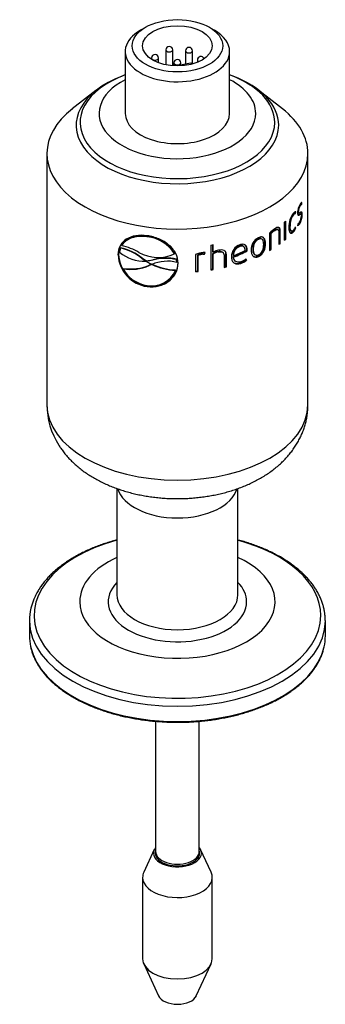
# Paper-space layout 'Invenitec-A4' of a CAD drawing. Header units: millimetres. Extents: x 0 to 296, y -84 to 205.
# Tile 2 of 4: x 33 to 68, y 56 to 169. Entities that reach past the tile are written whole.
import ezdxf

# ---------------------------------------------------------------- set-up
doc = ezdxf.new("R2010")
doc.units = ezdxf.units.MM
doc.layers.add('Default', color=7, linetype='Continuous')
doc.layers.add('SRV-X4-05T', color=7, linetype='Continuous')

# ---------------------------------------------------------------- blocks, each defined once
blk = doc.blocks.new('SE')
at = {"layer": 'SRV-X4-05T', "color": 7, "linetype": 'Continuous'}
for p, q in [((47.04, 168.62), (46.47, 168.29)), ((54.96, 168.29), (54.39, 168.62)), ((44.72, 165.84), (44.72, 158.74)), ((47.75, 165.1), (47.75, 164.95)), ((48.55, 164.55), (48.55, 165.1)), ((49.38, 166.03), (49.38, 164.32)), ((50.18, 164.21), (50.18, 166.03)), ((51.65, 165.92), (51.65, 164.44)), ((52.45, 164.41), (52.45, 165.92)), ((56.72, 158.74), (56.72, 165.84)), ((50.32, 164.54), (50.32, 164.2)), ((51.12, 164.2), (51.12, 164.54)), ((51.27, 164.36), (52.21, 164.56)), ((51.36, 164.22), (51.27, 164.36)), ((51.27, 164.36), (51.27, 164.21)), ((52.21, 164.56), (52.32, 164.38)), ((53.01, 164.87), (53.01, 164.6)), ((44.61, 163.12), (44.36, 163.02)), ((57.08, 163.02), (56.82, 163.12)), ((41.34, 161.38), (38.64, 159.26)), ((62.79, 159.26), (60.09, 161.38)), ((35.72, 154.13), (35.72, 125.31)), ((65.72, 125.31), (65.72, 154.13)), ((64.73, 148.15), (64.82, 148.14)), ((64.9, 148.32), (64.92, 148.45)), ((64.9, 148.32), (65, 148.3)), ((65, 148.3), (65.03, 148.53)), ((63.97, 147.14), (64.05, 147.11)), ((64.18, 147.27), (64.21, 147.43)), ((64.18, 147.27), (64.27, 147.24)), ((64.27, 147.24), (64.31, 147.46)), ((64.54, 147.51), (64.63, 147.49)), ((64.6, 147.32), (64.69, 147.3)), ((64.69, 147.14), (64.78, 147.12)), ((64.91, 147.18), (64.82, 147.2)), ((64.96, 147.16), (65.06, 147.14)), ((63, 146.25), (63, 144.18)), ((63.08, 144.34), (63.08, 146.32)), ((63.16, 144.31), (63.16, 146.39)), ((63.58, 145.85), (63.67, 145.82)), ((64.54, 146.06), (64.5, 145.83)), ((64.67, 146.1), (64.77, 146.08)), ((61.3, 144.99), (61.3, 143.01)), ((61.43, 143.17), (61.43, 145.01)), ((61.43, 145.01), (61.5, 144.97)), ((61.5, 143.13), (61.5, 144.97)), ((61.85, 145.35), (61.92, 145.32)), ((62.26, 145.41), (62.18, 145.44)), ((62.37, 145.11), (62.37, 143.69)), ((62.47, 143.86), (62.47, 145.29)), ((62.47, 145.29), (62.54, 145.25)), ((62.54, 143.82), (62.54, 145.25)), ((63.75, 145.27), (63.84, 145.24)), ((63.96, 145.16), (64.05, 145.14)), ((64.22, 145.62), (64.31, 145.59)), ((64.31, 145.59), (64.27, 145.71)), ((44.34, 143.61), (44.32, 143.57)), ((47.25, 144.59), (47.26, 144.63)), ((54.56, 143.63), (54.56, 140.78)), ((54.8, 142.85), (54.8, 143.67)), ((54.83, 142.8), (54.83, 143.68)), ((57.84, 143.53), (57.89, 143.48)), ((59.98, 144.34), (60.04, 144.29)), ((60.43, 144.3), (60.36, 144.35)), ((60.77, 143.84), (60.84, 143.8)), ((62.47, 143.86), (62.54, 143.82)), ((63.08, 144.34), (63.16, 144.31)), ((43.94, 142.55), (43.89, 142.5)), ((44.18, 143.28), (44.05, 142.8)), ((44.14, 143.17), (44.13, 143.13)), ((44.2, 143.33), (44.15, 143.17)), ((44.2, 143.33), (44.18, 143.28)), ((50.39, 142.63), (50.4, 142.67)), ((52.81, 142.55), (52.81, 140.57)), ((53.07, 140.65), (53.07, 142.5)), ((53.07, 142.5), (53.09, 142.44)), ((53.09, 140.59), (53.09, 142.44)), ((53.63, 142.63), (53.81, 142.64)), ((53.63, 142.63), (53.65, 142.58)), ((53.65, 142.58), (53.83, 142.59)), ((53.81, 142.64), (53.85, 142.79)), ((53.81, 142.64), (53.83, 142.59)), ((53.83, 142.59), (53.89, 142.79)), ((53.89, 142.79), (53.89, 142.79)), ((54.8, 142.85), (54.83, 142.8)), ((54.8, 140.87), (54.8, 142.66)), ((54.8, 142.66), (54.83, 142.6)), ((54.83, 140.82), (54.83, 142.6)), ((55.38, 142.9), (55.41, 142.84)), ((56.02, 142.71), (55.98, 142.76)), ((56.08, 142.48), (56.08, 141.06)), ((56.3, 141.17), (56.3, 142.6)), ((56.3, 142.6), (56.34, 142.55)), ((56.34, 141.12), (56.34, 142.55)), ((57.12, 142.47), (57.16, 142.42)), ((58.38, 143.43), (58.33, 143.48)), ((58.68, 143.01), (58.69, 143.13)), ((58.68, 143.01), (58.74, 142.96)), ((58.69, 143.13), (58.74, 143.09)), ((58.74, 142.96), (58.74, 143.09)), ((59.37, 143.18), (59.42, 143.14)), ((59.56, 142.57), (59.62, 142.52)), ((61.43, 143.17), (61.5, 143.13)), ((46.7, 142.1), (46.68, 142.06)), ((47.07, 141.8), (46.68, 142.06)), ((47.08, 141.84), (46.7, 142.1)), ((47.08, 141.84), (47.07, 141.8)), ((47.08, 141.78), (47.12, 141.77)), ((47.12, 141.77), (47.79, 141.41)), ((47.88, 141.9), (47.16, 141.78)), ((47.17, 141.83), (47.16, 141.78)), ((47.77, 141.4), (47.48, 141.28)), ((47.49, 141.32), (47.48, 141.28)), ((47.75, 141.43), (47.49, 141.32)), ((47.78, 141.41), (47.77, 141.4)), ((47.82, 141.39), (47.77, 141.4)), ((47.83, 141.42), (47.82, 141.39)), ((47.88, 141.9), (47.89, 141.94)), ((50.62, 142), (50.61, 141.96)), ((50.64, 141.65), (50.61, 141.96)), ((50.66, 141.69), (50.62, 142)), ((50.66, 141.69), (50.64, 141.65)), ((57.13, 142.3), (57.17, 142.25)), ((57.27, 141.89), (57.31, 141.84)), ((57.94, 141.58), (57.99, 141.53)), ((58.62, 141.96), (58.57, 142.04)), ((58.67, 141.91), (58.59, 142.06)), ((58.62, 141.96), (58.67, 141.91)), ((59.98, 142.37), (60.04, 142.32)), ((44.48, 140.95), (44.47, 140.91)), ((50.51, 140.78), (50.5, 140.74)), ((53.07, 140.65), (53.09, 140.59)), ((54.8, 140.87), (54.83, 140.82)), ((56.3, 141.17), (56.34, 141.12)), ((47.27, 138.92), (47.25, 138.86)), ((43.77, 115.69), (43.77, 103.5)), ((57.67, 103.5), (57.67, 115.69)), ((33.72, 100.52), (33.72, 98.77)), ((67.72, 98.77), (67.72, 100.52)), ((48.21, 88.98), (48.21, 74.02)), ((53.23, 74.02), (53.23, 88.98)), ((48.06, 74.27), (46.85, 71.65)), ((54.58, 71.65), (53.37, 74.27)), ((46.72, 71.06), (46.72, 61.72)), ((54.72, 61.72), (54.72, 71.06)), ((46.85, 61.13), (48.54, 57.46)), ((52.89, 57.46), (54.58, 61.13))]:
    blk.add_line(p, q, dxfattribs=at)
for centre, radius, start, end in [((49.78, 166.03), 0.4, 0, 180), ((52.05, 165.92), 0.4, 0, 180), ((48.15, 165.1), 0.4, 0, 180), ((53.41, 164.87), 0.4, 21.1346, 180), ((50.72, 164.54), 0.4, 0, 180), ((66.49, 147.27), 1.97, 148.1032, 177.9787), ((65.95, 147.44), 1.32, 148.5439, 177.9559), ((66.07, 145.74), 2.55, 142.5235, 181.4508), ((65.62, 145.94), 2.04, 144.0942, 182.5579), ((65.69, 145.91), 2.03, 143.8261, 182.6816), ((62.99, 147.14), 2.07, 329.2374, 0.1679), ((63.54, 147), 1.43, 328.8248, 359.4181), ((62.9, 147.15), 2.07, 358.5913, 0.2193), ((62.9, 147.15), 2.07, 329.2903, 334.3316), ((63.85, 142.59), 3.5, 123.4978, 136.7261), ((63.14, 143.36), 2.38, 122.9953, 136.0531), ((63.23, 143.29), 2.41, 122.9902, 135.966), ((62.77, 146.16), 1.55, 320.01, 335.6584), ((63.04, 146.18), 1.32, 320.4815, 339.2677), ((62.82, 146.16), 1.6, 320.2088, 339.218), ((42.9, 137.04), 6.67, 59.5015, 77.7123), ((46.86, 140.48), 4.12, 31.3203, 84.6519), ((46.88, 140.52), 4.13, 31.3311, 84.6422), ((58.31, 142.34), 1.38, 107.5027, 181.6172), ((58.2, 142.5), 1.09, 109.3207, 181.7084), ((60.72, 143.11), 1.53, 116.5956, 182.5213), ((59.22, 143.72), 1.55, 299.1058, 4.2192), ((59.29, 143.68), 1.56, 298.9726, 4.1171), ((47.8, 142.73), 3.91, 183.4216, 261.9283), ((47.83, 142.77), 3.89, 183.2504, 261.7922), ((46.95, 146.37), 4.59, 230.9674, 271.7027), ((42.76, 137.21), 6.24, 51.0319, 76.8227), ((42.76, 137.24), 6.25, 51.0159, 76.7594), ((48.5, 146.7), 4.49, 240.4669, 294.7912), ((54.02, 139.74), 3.06, 96.3755, 113.1951), ((53.84, 140.6), 2.05, 96.013, 112.0391), ((53.86, 140.51), 2.08, 96.0148, 111.9323), ((53.84, 142.04), 0.756, 86.044, 102.7034), ((55.71, 141.28), 1.65, 101.539, 123.2931), ((55.85, 141.14), 1.95, 101.9423, 121.473), ((55.74, 141.21), 1.67, 101.5271, 123.1515), ((49.21, 161.64), 20.9, 292.2663, 296.9464), ((58.25, 142.45), 1.09, 109.1645, 181.579), ((49.22, 162.04), 21.17, 292.0436, 296.0447), ((49.22, 161.71), 21.03, 292.2222, 296.9026), ((45.32, 146.43), 5.59, 261.258, 292.7472), ((45.33, 146.47), 5.58, 261.1999, 292.7391), ((46.91, 145.8), 3.98, 273.815, 284.2724), ((49.57, 137.39), 4.39, 75.8037, 113.8188), ((50.83, 147.92), 7.19, 245.2212, 267.3483), ((50.84, 147.95), 7.18, 245.2107, 267.368), ((49.36, 136.82), 5.29, 76.3767, 106.2887), ((49.38, 136.85), 5.3, 76.3982, 106.278), ((57.36, 143.44), 1.95, 287.3578, 310.3002), ((57.4, 143.41), 1.97, 287.3533, 310.1815), ((57.46, 143.38), 1.74, 287.8789, 310.4663), ((47.82, 142.78), 3.84, 209.1388, 261.4773), ((47.76, 141.92), 2.98, 260.0412, 336.6949), ((44.36, 125.34), 8.64, 180.2107, 212.7135), ((40.2, 100.5), 6.48, 154.2572, 179.9051)]:
    blk.add_arc(centre, radius, start, end, dxfattribs=at)
for major_axis in [(5.2, 0), (-4, 0)]:
    blk.add_ellipse((50.72, 166.5), major_axis=major_axis, ratio=0.57735, dxfattribs=at)
for centre, major_axis, start_param, end_param in [((50.72, 165.84), (6, 0), 2.356195, 6.283185), ((50.72, 165.84), (6, 0), 0, 0.785398), ((48.15, 165.1), (0.4, 0), 3.141593, 6.283185), ((49.78, 166.03), (0.4, 0), 3.141593, 6.283185), ((52.05, 165.92), (0.4, 0), 3.141593, 6.283185), ((50.72, 164.54), (0.4, 0), 3.141593, 6.283185), ((53.41, 164.87), (0.4, 0), 3.141593, 4.109201), ((50.72, 157.39), (11.64, 0), 2.148723, 6.283185), ((50.72, 157.71), (11.18, 0), 2.137285, 6.283185), ((50.72, 157.71), (11.18, 0), 0, 1.004308), ((50.72, 157.39), (11.64, 0), 0, 0.99287), ((50.72, 158.74), (9, 0), 2.300524, 6.283185), ((50.72, 158.74), (9, 0), 0, 0.841069), ((50.72, 154.13), (15, 0), 2.506399, 6.283185), ((50.72, 158.74), (-6, 0), 0, 3.141593), ((50.72, 154.13), (15, 0), 0, 0.635193), ((50.72, 151.22), (15, 0), -0.61114, -0.59257), ((50.72, 152), (15, 0), -1.31149, -1.292915), ((50.72, 149.15), (14.9, 0), -0.672662, -0.662413), ((50.72, 149.15), (15, 0), -0.680987, -0.662413), ((50.72, 149.15), (14.9, 0), -0.601494, -0.59257), ((50.72, 149.15), (15, 0), -0.61114, -0.59257), ((50.72, 149.15), (14.9, 0), -0.780374, -0.768511), ((50.72, 149.15), (15, 0), -0.787085, -0.768511), ((50.72, 149.15), (14.9, 0), -1.430537, -1.411963), ((50.72, 149.15), (15, 0), -1.430537, -1.411963), ((50.72, 149.15), (14.9, 0), -1.309709, -1.292915), ((50.72, 149.15), (15, 0), -1.31149, -1.292915), ((50.72, 149.15), (14.9, 0), -1.202823, -1.186817), ((50.72, 149.15), (15, 0), -1.205392, -1.186817), ((50.72, 125.31), (15, 0), 3.141593, 6.283185), ((50.72, 116.33), (6.95, 0), 3.309089, 6.113189), ((50.72, 101.13), (16.47, 0), 2.006322, 6.283185), ((50.72, 101.13), (16.47, 0), 0, 1.135271), ((50.72, 102.69), (-11.23, 0), 5.379357, 6.283185), ((50.72, 102.69), (-11.23, 0), 0, 4.045421), ((50.72, 102.69), (7.95, 0), 2.634611, 6.283185), ((50.72, 102.69), (7.95, 0), 0, 0.506982), ((50.72, 103.5), (6.95, 0), 3.141593, 6.283185), ((50.72, 100.52), (17, 0), 3.142181, 6.283185), ((50.72, 100.52), (17, 0), 0, 0.001929), ((50.72, 98.77), (-17, 0), 0, 0.125134), ((50.72, 98.77), (-17, 0), 3.016008, 3.141593), ((50.72, 98.77), (-17, 0), 0.125134, 3.016008), ((50.72, 73.86), (-2.75, 0), 5.861872, 6.283185), ((50.72, 73.86), (-2.75, 0), 0, 3.562906), ((50.72, 73.86), (-2.55, 0), 6.125491, 6.283185), ((50.72, 73.86), (-2.55, 0), 0, 3.286607), ((50.72, 74.02), (-2.51, 0), 0, 3.141593), ((50.72, 71.06), (-4, 0), 6.02289, 6.283185), ((50.72, 71.06), (-4, 0), 0, 3.401888), ((50.72, 61.72), (4, 0), 3.141593, 6.283185), ((50.72, 57.8), (2.25, 0), 3.401888, 6.02289)]:
    blk.add_ellipse(centre, major_axis=major_axis, ratio=0.57735, start_param=start_param, end_param=end_param, dxfattribs=at)
for points, knots in [([(64.73, 148.15), (64.76, 148.21), (64.79, 148.24), (64.85, 148.3), (64.88, 148.32), (64.9, 148.32)], [0, 0, 0, 0, 0.5, 0.5, 1, 1, 1, 1]), ([(64.82, 148.14), (64.86, 148.19), (64.89, 148.23), (64.95, 148.28), (64.97, 148.3), (65, 148.3)], [0, 0, 0, 0, 0.5, 0.5, 1, 1, 1, 1]), ([(64.52, 147.34), (64.52, 147.27), (64.53, 147.2), (64.56, 147.1), (64.58, 147.07), (64.63, 147.05), (64.66, 147.05), (64.72, 147.08), (64.75, 147.1), (64.78, 147.12)], [0, 0, 0, 0, 0.25, 0.25, 0.5, 0.5, 0.75, 0.75, 1, 1, 1, 1]), ([(64.6, 147.32), (64.58, 147.33), (64.56, 147.34), (64.54, 147.41), (64.54, 147.46), (64.54, 147.51)], [0.5103328, 0.5103328, 0.5103328, 0.5103328, 0.75, 0.75, 1, 1, 1, 1]), ([(64.58, 147.08), (64.58, 147.08), (64.59, 147.08), (64.63, 147.1), (64.66, 147.12), (64.69, 147.14)], [0.6932974, 0.6932974, 0.6932974, 0.6932974, 0.75, 0.75, 1, 1, 1, 1]), ([(64.82, 147.36), (64.78, 147.33), (64.73, 147.29), (64.68, 147.3), (64.66, 147.32), (64.63, 147.39), (64.63, 147.44), (64.63, 147.49)], [0, 0, 0, 0, 0.5, 0.5, 0.75, 0.75, 1, 1, 1, 1]), ([(64.69, 147.14), (64.73, 147.17), (64.78, 147.2), (64.82, 147.2), (64.82, 147.2), (64.82, 147.2)], [0, 0, 0, 0, 0.5, 0.5, 0.5124832, 0.5124832, 0.5124832, 0.5124832]), ([(64.78, 147.12), (64.83, 147.15), (64.87, 147.18), (64.93, 147.17), (64.95, 147.16), (64.97, 147.1), (64.97, 147.04), (64.97, 146.99)], [0, 0, 0, 0, 0.5, 0.5, 0.75, 0.75, 1, 1, 1, 1]), ([(65.06, 147.14), (65.06, 147.22), (65.05, 147.29), (65.03, 147.39), (65.01, 147.42), (64.97, 147.43), (64.94, 147.43), (64.88, 147.4), (64.85, 147.38), (64.82, 147.36)], [0, 0, 0, 0, 0.25, 0.25, 0.5, 0.5, 0.75, 0.75, 1, 1, 1, 1]), ([(64.96, 147.16), (64.96, 147.24), (64.96, 147.3), (64.94, 147.38), (64.93, 147.4), (64.92, 147.42)], [0, 0, 0, 0, 0.25, 0.25, 0.379274, 0.379274, 0.379274, 0.379274]), ([(63.75, 145.27), (63.72, 145.28), (63.69, 145.3), (63.63, 145.39), (63.61, 145.47), (63.59, 145.64), (63.58, 145.74), (63.58, 145.85)], [0.3193145, 0.3193145, 0.3193145, 0.3193145, 0.5, 0.5, 0.75, 0.75, 1, 1, 1, 1]), ([(64.05, 145.34), (64, 145.28), (63.94, 145.24), (63.83, 145.23), (63.79, 145.26), (63.72, 145.37), (63.7, 145.44), (63.67, 145.62), (63.67, 145.71), (63.67, 145.82)], [0, 0, 0, 0, 0.25, 0.25, 0.5, 0.5, 0.75, 0.75, 1, 1, 1, 1]), ([(64.5, 145.83), (64.54, 145.84), (64.59, 145.87), (64.68, 145.95), (64.72, 146.01), (64.77, 146.08)], [0, 0, 0, 0, 0.5, 0.5, 1, 1, 1, 1]), ([(64.51, 145.91), (64.52, 145.91), (64.53, 145.92), (64.58, 145.97), (64.63, 146.03), (64.67, 146.1)], [0.3971912, 0.3971912, 0.3971912, 0.3971912, 0.5, 0.5, 1, 1, 1, 1]), ([(64.77, 146.26), (64.73, 146.2), (64.69, 146.16), (64.61, 146.09), (64.57, 146.07), (64.54, 146.06)], [0, 0, 0, 0, 0.5, 0.5, 1, 1, 1, 1]), ([(47.25, 144.71), (46.79, 144.76), (46.34, 144.77), (45.52, 144.64), (45.15, 144.5), (44.54, 144.12), (44.3, 143.86), (43.98, 143.24), (43.91, 142.88), (43.89, 142.5)], [0, 0, 0, 0, 0.25, 0.25, 0.5, 0.5, 0.75, 0.75, 1, 1, 1, 1]), ([(47.26, 144.63), (47.18, 144.64), (47.1, 144.65), (46.95, 144.66), (46.87, 144.67), (46.64, 144.68), (46.49, 144.68), (46.19, 144.65), (46.04, 144.63), (45.77, 144.58), (45.63, 144.55), (45.25, 144.42), (45.02, 144.29), (44.73, 144.07), (44.64, 143.99), (44.51, 143.86), (44.48, 143.81), (44.4, 143.71), (44.37, 143.66), (44.34, 143.61)], [0, 0, 0, 0, 0.0625, 0.0625, 0.125, 0.125, 0.25, 0.25, 0.375, 0.375, 0.5, 0.5, 0.75, 0.75, 0.875, 0.875, 0.9375, 0.9375, 1, 1, 1, 1]), ([(50.8, 141.55), (50.79, 141.94), (50.71, 142.32), (50.34, 143.03), (50.08, 143.35), (49.41, 143.92), (49.02, 144.16), (48.17, 144.52), (47.71, 144.64), (47.25, 144.71)], [0, 0, 0, 0, 0.25, 0.25, 0.5, 0.5, 0.75, 0.75, 1, 1, 1, 1]), ([(61.85, 145.35), (61.91, 145.39), (61.96, 145.42), (62.07, 145.46), (62.13, 145.47), (62.17, 145.45), (62.18, 145.45), (62.18, 145.44)], [0, 0, 0, 0, 0.25, 0.25, 0.5, 0.5, 0.5230792, 0.5230792, 0.5230792, 0.5230792]), ([(62.54, 145.25), (62.54, 145.3), (62.54, 145.35), (62.53, 145.44), (62.52, 145.48), (62.49, 145.55), (62.47, 145.58), (62.42, 145.62), (62.4, 145.64), (62.31, 145.67), (62.23, 145.66), (62.08, 145.6), (62, 145.56), (61.92, 145.51)], [0, 0, 0, 0, 0.125, 0.125, 0.25, 0.25, 0.375, 0.375, 0.5, 0.5, 0.75, 0.75, 1, 1, 1, 1]), ([(61.92, 145.32), (61.98, 145.35), (62.04, 145.39), (62.15, 145.42), (62.2, 145.43), (62.29, 145.4), (62.32, 145.36), (62.36, 145.25), (62.37, 145.18), (62.37, 145.11)], [0, 0, 0, 0, 0.25, 0.25, 0.5, 0.5, 0.75, 0.75, 1, 1, 1, 1]), ([(62.47, 145.29), (62.46, 145.33), (62.46, 145.38), (62.45, 145.47), (62.44, 145.51), (62.41, 145.58), (62.39, 145.61), (62.35, 145.65), (62.34, 145.67), (62.32, 145.68)], [0, 0, 0, 0, 0.125, 0.125, 0.25, 0.25, 0.375, 0.375, 0.4639267, 0.4639267, 0.4639267, 0.4639267]), ([(63.52, 145.68), (63.52, 145.61), (63.52, 145.55), (63.53, 145.43), (63.54, 145.37), (63.57, 145.21), (63.6, 145.12), (63.67, 145.03), (63.7, 145.01), (63.76, 144.98), (63.79, 144.98), (63.86, 145), (63.9, 145.01), (63.97, 145.06), (64.01, 145.1), (64.05, 145.14)], [0, 0, 0, 0, 0.125, 0.125, 0.25, 0.25, 0.5, 0.5, 0.625, 0.625, 0.75, 0.75, 0.875, 0.875, 1, 1, 1, 1]), ([(63.66, 145.02), (63.68, 145.01), (63.71, 145.01), (63.77, 145.02), (63.81, 145.04), (63.88, 145.09), (63.92, 145.12), (63.96, 145.16)], [0.6426198, 0.6426198, 0.6426198, 0.6426198, 0.75, 0.75, 0.875, 0.875, 1, 1, 1, 1]), ([(44.36, 143.88), (44.29, 143.79), (44.23, 143.69), (44.02, 143.29), (43.95, 142.93), (43.94, 142.55)], [0.6699236, 0.6699236, 0.6699236, 0.6699236, 0.75, 0.75, 1, 1, 1, 1]), ([(47.25, 144.59), (47.17, 144.6), (47.09, 144.61), (46.93, 144.62), (46.86, 144.63), (46.63, 144.63), (46.47, 144.63), (46.18, 144.61), (46.03, 144.59), (45.75, 144.54), (45.62, 144.5), (45.24, 144.37), (45.01, 144.25), (44.71, 144.03), (44.62, 143.95), (44.5, 143.81), (44.46, 143.76), (44.39, 143.67), (44.36, 143.62), (44.32, 143.57)], [0, 0, 0, 0, 0.0625, 0.0625, 0.125, 0.125, 0.25, 0.25, 0.375, 0.375, 0.5, 0.5, 0.75, 0.75, 0.875, 0.875, 0.9375, 0.9375, 1, 1, 1, 1]), ([(58.33, 143.48), (58.32, 143.48), (58.32, 143.49), (58.26, 143.54), (58.19, 143.56), (58.02, 143.57), (57.93, 143.55), (57.84, 143.53)], [0.4774932, 0.4774932, 0.4774932, 0.4774932, 0.5, 0.5, 0.75, 0.75, 1, 1, 1, 1]), ([(58.74, 143.09), (58.74, 143.14), (58.74, 143.2), (58.72, 143.3), (58.71, 143.35), (58.66, 143.49), (58.6, 143.57), (58.45, 143.68), (58.35, 143.71), (58.19, 143.72), (58.13, 143.71), (58.01, 143.69), (57.95, 143.68), (57.89, 143.66)], [0, 0, 0, 0, 0.125, 0.125, 0.25, 0.25, 0.5, 0.5, 0.75, 0.75, 0.875, 0.875, 1, 1, 1, 1]), ([(58.51, 143.02), (58.51, 143.1), (58.5, 143.18), (58.45, 143.33), (58.42, 143.39), (58.31, 143.49), (58.24, 143.51), (58.07, 143.52), (57.98, 143.5), (57.89, 143.48)], [0, 0, 0, 0, 0.25, 0.25, 0.5, 0.5, 0.75, 0.75, 1, 1, 1, 1]), ([(58.69, 143.13), (58.68, 143.19), (58.68, 143.24), (58.67, 143.35), (58.66, 143.4), (58.61, 143.52), (58.57, 143.59), (58.52, 143.64)], [0, 0, 0, 0, 0.125, 0.125, 0.25, 0.25, 0.4535828, 0.4535828, 0.4535828, 0.4535828]), ([(59.98, 144.34), (59.93, 144.31), (59.88, 144.29), (59.78, 144.22), (59.74, 144.18), (59.61, 144.04), (59.54, 143.93), (59.44, 143.72), (59.41, 143.6), (59.37, 143.39), (59.37, 143.29), (59.37, 143.18)], [0, 0, 0, 0, 0.125, 0.125, 0.25, 0.25, 0.5, 0.5, 0.75, 0.75, 1, 1, 1, 1]), ([(60.04, 144.29), (59.99, 144.27), (59.94, 144.24), (59.84, 144.17), (59.8, 144.13), (59.67, 144), (59.6, 143.89), (59.5, 143.67), (59.47, 143.56), (59.43, 143.34), (59.43, 143.24), (59.42, 143.14)], [0, 0, 0, 0, 0.125, 0.125, 0.25, 0.25, 0.5, 0.5, 0.75, 0.75, 1, 1, 1, 1]), ([(60.36, 144.35), (60.33, 144.37), (60.3, 144.38), (60.22, 144.4), (60.17, 144.39), (60.08, 144.38), (60.03, 144.36), (59.98, 144.34)], [0.6260829, 0.6260829, 0.6260829, 0.6260829, 0.75, 0.75, 0.875, 0.875, 1, 1, 1, 1]), ([(60.84, 143.8), (60.84, 143.86), (60.83, 143.92), (60.82, 144.05), (60.81, 144.1), (60.78, 144.21), (60.77, 144.26), (60.72, 144.36), (60.69, 144.4), (60.63, 144.48), (60.59, 144.51), (60.5, 144.55), (60.45, 144.56), (60.34, 144.57), (60.28, 144.56), (60.16, 144.53), (60.1, 144.51), (60.04, 144.48)], [0, 0, 0, 0, 0.125, 0.125, 0.25, 0.25, 0.375, 0.375, 0.5, 0.5, 0.625, 0.625, 0.75, 0.75, 0.875, 0.875, 1, 1, 1, 1]), ([(60.63, 143.69), (60.63, 143.79), (60.62, 143.89), (60.59, 144.07), (60.56, 144.15), (60.47, 144.29), (60.4, 144.33), (60.28, 144.35), (60.23, 144.35), (60.14, 144.33), (60.09, 144.31), (60.04, 144.29)], [0, 0, 0, 0, 0.25, 0.25, 0.5, 0.5, 0.75, 0.75, 0.875, 0.875, 1, 1, 1, 1]), ([(60.04, 142.52), (60.09, 142.54), (60.14, 142.57), (60.23, 142.64), (60.28, 142.68), (60.4, 142.81), (60.47, 142.93), (60.56, 143.15), (60.59, 143.26), (60.62, 143.48), (60.63, 143.59), (60.63, 143.69)], [0, 0, 0, 0, 0.125, 0.125, 0.25, 0.25, 0.5, 0.5, 0.75, 0.75, 1, 1, 1, 1]), ([(60.77, 143.84), (60.77, 143.9), (60.77, 143.97), (60.75, 144.09), (60.74, 144.15), (60.72, 144.25), (60.7, 144.31), (60.66, 144.4), (60.63, 144.45), (60.57, 144.51), (60.55, 144.53), (60.52, 144.55)], [0, 0, 0, 0, 0.125, 0.125, 0.25, 0.25, 0.375, 0.375, 0.5, 0.5, 0.582152, 0.582152, 0.582152, 0.582152]), ([(55.38, 142.9), (55.46, 142.91), (55.55, 142.92), (55.71, 142.92), (55.79, 142.9), (55.91, 142.85), (55.95, 142.81), (55.98, 142.76)], [0, 0, 0, 0, 0.25, 0.25, 0.5, 0.5, 0.7129151, 0.7129151, 0.7129151, 0.7129151]), ([(55.41, 142.84), (55.49, 142.86), (55.58, 142.87), (55.74, 142.86), (55.82, 142.85), (55.95, 142.79), (56, 142.74), (56.06, 142.62), (56.07, 142.55), (56.08, 142.48)], [0, 0, 0, 0, 0.25, 0.25, 0.5, 0.5, 0.75, 0.75, 1, 1, 1, 1]), ([(56.34, 142.55), (56.33, 142.6), (56.33, 142.64), (56.31, 142.74), (56.3, 142.78), (56.26, 142.86), (56.23, 142.9), (56.16, 142.96), (56.12, 142.99), (55.99, 143.05), (55.89, 143.07), (55.67, 143.07), (55.56, 143.06), (55.44, 143.04)], [0, 0, 0, 0, 0.125, 0.125, 0.25, 0.25, 0.375, 0.375, 0.5, 0.5, 0.75, 0.75, 1, 1, 1, 1]), ([(56.3, 142.6), (56.3, 142.65), (56.29, 142.7), (56.28, 142.79), (56.26, 142.83), (56.23, 142.89), (56.23, 142.9), (56.22, 142.91)], [0, 0, 0, 0, 0.125, 0.125, 0.25, 0.25, 0.2938767, 0.2938767, 0.2938767, 0.2938767]), ([(59.2, 143.04), (59.2, 142.98), (59.2, 142.92), (59.21, 142.79), (59.22, 142.73), (59.27, 142.56), (59.32, 142.46), (59.46, 142.31), (59.56, 142.26), (59.73, 142.24), (59.79, 142.25), (59.91, 142.27), (59.98, 142.3), (60.04, 142.32)], [0, 0, 0, 0, 0.125, 0.125, 0.25, 0.25, 0.5, 0.5, 0.75, 0.75, 0.875, 0.875, 1, 1, 1, 1]), ([(59.37, 143.18), (59.37, 143.08), (59.37, 142.98), (59.41, 142.8), (59.44, 142.72), (59.51, 142.62), (59.54, 142.59), (59.56, 142.57)], [0, 0, 0, 0, 0.25, 0.25, 0.5, 0.5, 0.6045779, 0.6045779, 0.6045779, 0.6045779]), ([(59.42, 143.14), (59.43, 143.03), (59.43, 142.93), (59.47, 142.75), (59.5, 142.67), (59.6, 142.53), (59.67, 142.48), (59.8, 142.46), (59.84, 142.46), (59.94, 142.48), (59.99, 142.49), (60.04, 142.52)], [0, 0, 0, 0, 0.25, 0.25, 0.5, 0.5, 0.75, 0.75, 0.875, 0.875, 1, 1, 1, 1]), ([(47.25, 138.86), (47.71, 138.81), (48.17, 138.82), (49.02, 139.05), (49.42, 139.24), (50.08, 139.76), (50.35, 140.08), (50.71, 140.78), (50.79, 141.17), (50.8, 141.55)], [0, 0, 0, 0, 0.25, 0.25, 0.5, 0.5, 0.75, 0.75, 1, 1, 1, 1]), ([(47.27, 138.92), (47.73, 138.86), (48.19, 138.88), (49.04, 139.11), (49.44, 139.3), (50.09, 139.82), (50.35, 140.14), (50.71, 140.84), (50.79, 141.22), (50.8, 141.61)], [0, 0, 0, 0, 0.25, 0.25, 0.5, 0.5, 0.75, 0.75, 1, 1, 1, 1]), ([(56.93, 142.3), (56.93, 142.24), (56.93, 142.17), (56.95, 142.04), (56.96, 141.97), (57.02, 141.79), (57.09, 141.68), (57.28, 141.52), (57.41, 141.48), (57.62, 141.46), (57.69, 141.47), (57.84, 141.49), (57.91, 141.51), (57.99, 141.53)], [0, 0, 0, 0, 0.125, 0.125, 0.25, 0.25, 0.5, 0.5, 0.75, 0.75, 0.875, 0.875, 1, 1, 1, 1]), ([(57.06, 141.74), (57.08, 141.71), (57.11, 141.68), (57.24, 141.58), (57.36, 141.53), (57.57, 141.52), (57.64, 141.52), (57.79, 141.54), (57.87, 141.56), (57.94, 141.58)], [0.4202496, 0.4202496, 0.4202496, 0.4202496, 0.5, 0.5, 0.75, 0.75, 0.875, 0.875, 1, 1, 1, 1]), ([(57.27, 141.89), (57.24, 141.93), (57.21, 141.97), (57.17, 142.06), (57.16, 142.11), (57.14, 142.2), (57.13, 142.25), (57.13, 142.3)], [0.6097658, 0.6097658, 0.6097658, 0.6097658, 0.75, 0.75, 0.875, 0.875, 1, 1, 1, 1]), ([(58, 141.72), (57.89, 141.69), (57.78, 141.67), (57.57, 141.68), (57.48, 141.7), (57.32, 141.81), (57.27, 141.88), (57.22, 142.01), (57.2, 142.06), (57.18, 142.15), (57.18, 142.2), (57.17, 142.25)], [0, 0, 0, 0, 0.25, 0.25, 0.5, 0.5, 0.75, 0.75, 0.875, 0.875, 1, 1, 1, 1]), ([(59.44, 142.35), (59.49, 142.32), (59.55, 142.3), (59.67, 142.29), (59.73, 142.29), (59.85, 142.32), (59.91, 142.34), (59.98, 142.37)], [0.6118602, 0.6118602, 0.6118602, 0.6118602, 0.75, 0.75, 0.875, 0.875, 1, 1, 1, 1]), ([(37.09, 120.66), (37.17, 120.54), (37.33, 120.3), (37.63, 119.89), (37.97, 119.46), (38.35, 119.05), (38.76, 118.64), (39.19, 118.26), (39.66, 117.88), (40.14, 117.52), (40.66, 117.18), (41.19, 116.86), (41.75, 116.56), (42.33, 116.27), (42.93, 116.01), (43.54, 115.77), (44.17, 115.55), (44.8, 115.35), (45.45, 115.17), (46.11, 115.02), (46.78, 114.88), (47.45, 114.77), (48.13, 114.68), (48.81, 114.61), (49.5, 114.56), (50.18, 114.54), (50.87, 114.53), (51.56, 114.54), (52.24, 114.58), (52.93, 114.64), (53.61, 114.72), (54.29, 114.82), (54.96, 114.94), (55.62, 115.08), (56.28, 115.25), (56.92, 115.44), (57.56, 115.65), (58.18, 115.88), (58.8, 116.13), (59.39, 116.41), (59.97, 116.71), (60.54, 117.03), (61.08, 117.38), (61.59, 117.74), (62.09, 118.13), (62.55, 118.53), (62.99, 118.95), (63.39, 119.39), (63.77, 119.84), (64.11, 120.3), (64.42, 120.78), (64.69, 121.26), (64.94, 121.75), (65.15, 122.25), (65.32, 122.75), (65.47, 123.26), (65.58, 123.78), (65.66, 124.29), (65.71, 124.81), (65.71, 125.12), (65.72, 125.31)], [0, 0, 0, 0, 0.011653, 0.027734, 0.043977, 0.060462, 0.077195, 0.094174, 0.111389, 0.128819, 0.146436, 0.164204, 0.182084, 0.200037, 0.21803, 0.236023, 0.253996, 0.271934, 0.289829, 0.307676, 0.325475, 0.343231, 0.360948, 0.378632, 0.396293, 0.413938, 0.431576, 0.449218, 0.466871, 0.484543, 0.502245, 0.519985, 0.537773, 0.555618, 0.573527, 0.591505, 0.609555, 0.627678, 0.64587, 0.66412, 0.682412, 0.700714, 0.718988, 0.737192, 0.75528, 0.773208, 0.790933, 0.808424, 0.825658, 0.842623, 0.859321, 0.875759, 0.891952, 0.90792, 0.923687, 0.939277, 0.954715, 0.970028, 0.985241, 1, 1, 1, 1]), ([(43.76, 109.79), (43.69, 109.77), (43.39, 109.69), (42.87, 109.54), (42.23, 109.33), (41.6, 109.11), (40.99, 108.87), (40.39, 108.61), (39.82, 108.34), (39.26, 108.05), (38.73, 107.75), (38.22, 107.43), (37.73, 107.1), (37.26, 106.76), (36.82, 106.41), (36.41, 106.04), (36.02, 105.66), (35.66, 105.27), (35.33, 104.87), (35.03, 104.46), (34.76, 104.05), (34.53, 103.66), (34.42, 103.43), (34.36, 103.31)], [0.6949699, 0.6949699, 0.6949699, 0.6949699, 0.7003159, 0.7155052, 0.7307025, 0.7459084, 0.761123, 0.7763466, 0.791579, 0.8068197, 0.8220678, 0.8373216, 0.852579, 0.8678358, 0.8830874, 0.8983279, 0.9135505, 0.9287471, 0.9439086, 0.9590253, 0.9740874, 0.989086, 1, 1, 1, 1]), ([(67.71, 100.54), (67.71, 100.61), (67.71, 100.82), (67.68, 101.19), (67.62, 101.63), (67.53, 102.07), (67.4, 102.5), (67.24, 102.93), (67.06, 103.36), (66.84, 103.78), (66.59, 104.19), (66.31, 104.6), (66, 105), (65.66, 105.39), (65.3, 105.78), (64.9, 106.15), (64.48, 106.51), (64.04, 106.86), (63.57, 107.2), (63.07, 107.53), (62.55, 107.84), (62.01, 108.13), (61.45, 108.42), (60.87, 108.68), (60.27, 108.94), (59.66, 109.17), (59.02, 109.39), (58.38, 109.6), (57.92, 109.73), (57.68, 109.79), (57.67, 109.79)], [0, 0, 0, 0, 0.0069816, 0.0215061, 0.0360346, 0.0505856, 0.065176, 0.0798197, 0.0945272, 0.1093049, 0.1241552, 0.1390766, 0.1540645, 0.1691119, 0.1842104, 0.1993508, 0.2145241, 0.2297218, 0.2449366, 0.2601621, 0.2753931, 0.290625, 0.3058542, 0.3210788, 0.3362973, 0.3515089, 0.3667133, 0.3819101, 0.3970997, 0.3981176, 0.3981176, 0.3981176, 0.3981176]), ([(33.86, 97.51), (33.87, 97.46), (33.9, 97.28), (34, 96.94), (34.15, 96.52), (34.33, 96.11), (34.54, 95.7), (34.79, 95.29), (35.06, 94.9), (35.36, 94.51), (35.69, 94.13), (36.04, 93.75), (36.43, 93.39), (36.84, 93.04), (37.27, 92.69), (37.74, 92.36), (38.22, 92.04), (38.73, 91.73), (39.26, 91.44), (39.81, 91.16), (40.39, 90.9), (40.98, 90.64), (41.59, 90.41), (42.21, 90.19), (42.85, 89.98), (43.51, 89.79), (44.18, 89.62), (44.86, 89.47), (45.55, 89.33), (46.25, 89.21), (46.96, 89.11), (47.68, 89.02), (48.4, 88.96), (49.13, 88.91), (49.86, 88.88), (50.59, 88.86), (51.32, 88.87), (52.05, 88.89), (52.78, 88.94), (53.5, 89), (54.22, 89.08), (54.94, 89.17), (55.64, 89.29), (56.34, 89.42), (57.02, 89.57), (57.69, 89.73), (58.35, 89.92), (59, 90.12), (59.63, 90.33), (60.25, 90.56), (60.85, 90.81), (61.42, 91.07), (61.98, 91.34), (62.52, 91.63), (63.04, 91.93), (63.53, 92.25), (64, 92.58), (64.45, 92.92), (64.87, 93.27), (65.26, 93.63), (65.63, 94), (65.97, 94.38), (66.28, 94.77), (66.56, 95.16), (66.81, 95.56), (67.03, 95.97), (67.23, 96.39), (67.39, 96.8), (67.51, 97.19), (67.55, 97.41), (67.58, 97.51)], [0, 0, 0, 0, 0.005329, 0.020108, 0.034903, 0.049716, 0.06455, 0.079404, 0.094278, 0.109169, 0.124076, 0.138995, 0.153924, 0.168861, 0.183803, 0.198749, 0.213697, 0.228646, 0.243595, 0.258544, 0.273491, 0.288436, 0.30338, 0.318321, 0.333261, 0.348199, 0.363136, 0.378071, 0.393004, 0.407936, 0.422867, 0.437796, 0.452725, 0.467654, 0.482581, 0.497509, 0.512437, 0.527364, 0.542292, 0.557221, 0.57215, 0.58708, 0.60201, 0.616943, 0.631876, 0.646811, 0.661748, 0.676686, 0.691627, 0.70657, 0.721515, 0.736462, 0.751411, 0.766362, 0.781315, 0.79627, 0.811225, 0.82618, 0.841133, 0.856084, 0.87103, 0.885969, 0.9009, 0.915818, 0.930722, 0.945609, 0.960477, 0.975324, 0.990149, 1, 1, 1, 1])]:
    blk.add_open_spline(points, degree=3, knots=knots, dxfattribs=at)
for points, degree in [([(65.03, 148.53), (64.97, 148.52), (64.9, 148.44), (64.82, 148.31)], 3), ([(63.97, 147.14), (64.04, 147.22), (64.12, 147.27), (64.18, 147.27)], 3), ([(64.31, 147.46), (64.24, 147.46), (64.14, 147.4), (64.05, 147.29)], 3), ([(64.05, 147.11), (64.13, 147.2), (64.21, 147.24), (64.27, 147.24)], 3), ([(47.16, 141.78), (47.12, 141.79), (47.07, 141.8)], 2), ([(47.17, 141.83), (47.13, 141.84), (47.08, 141.84)], 2)]:
    blk.add_open_spline(points, degree=degree, dxfattribs=at)

psp = doc.layouts.new('Invenitec-A4')

# ---------------------------------------------------------------- block references
at = {"layer": 'Default'}
psp.add_blockref('SE', (0, 0), dxfattribs=at)

doc.saveas('drawing.dxf')
